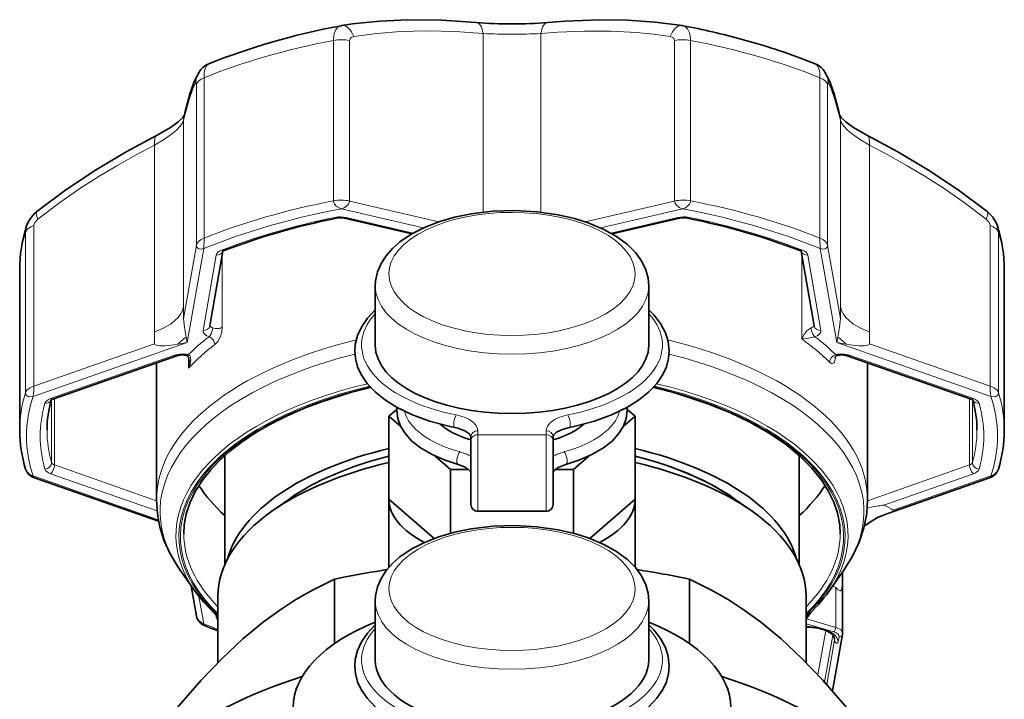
# Model space of a CAD drawing. Extents: x 339 to 858, y 113 to 764.
# Tile 12 of 15: x 558 to 631, y 715 to 764. Entities that reach past the tile are written whole.
import ezdxf

# ---------------------------------------------------------------- set-up
doc = ezdxf.new("R2010")
doc.units = 0

msp = doc.modelspace()

# ---------------------------------------------------------------- linework, layer by layer
at = {"color": 7, "lineweight": 35, "ltscale": 0.001432}
for p, q in [((582.00061, 763.881226), (582.057007, 763.891174)), ((606.99939, 763.881226), (606.942993, 763.891174))]:
    msp.add_line(p, q, dxfattribs=at)
at = {"color": 7, "lineweight": 13, "ltscale": 0.32652}
msp.add_line((592.386902, 763.308777), (592.386902, 750.247986), dxfattribs=at)
at = {"color": 7, "lineweight": 13, "ltscale": 0.326514}
msp.add_line((596.613098, 763.308777), (596.613098, 750.24823), dxfattribs=at)
at = {"color": 7, "lineweight": 13, "ltscale": 0.293126}
for p, q in [((581.439331, 751.082886), (581.439331, 762.807922)), ((582.617432, 751.063721), (582.617432, 762.788757)), ((606.382568, 762.788757), (606.382568, 751.063721)), ((607.560669, 762.807922), (607.560669, 751.082886)), ((559.539124, 737.541199), (559.539124, 749.266235)), ((629.460876, 737.541199), (629.460876, 749.266235)), ((558.91687, 737.040649), (558.91687, 748.765686)), ((630.08313, 737.040649), (630.08313, 748.765686))]:
    msp.add_line(p, q, dxfattribs=at)
at = {"color": 7, "lineweight": 13, "ltscale": 0.293124}
for p, q in [((571.9776, 760.076538), (571.9776, 748.351563)), ((617.0224, 760.076538), (617.0224, 748.351563)), ((571.421692, 759.556824), (571.421692, 747.831848)), ((617.578308, 759.556824), (617.578308, 747.831848))]:
    msp.add_line(p, q, dxfattribs=at)
at = {"color": 7, "lineweight": 13, "ltscale": 0.341397}
for p, q in [((570.482239, 756.985474), (570.482239, 743.32959)), ((618.517761, 756.985474), (618.517761, 743.32959))]:
    msp.add_line(p, q, dxfattribs=at)
at = {"color": 7, "lineweight": 13, "ltscale": 0.341396}
for p, q in [((568.369141, 755.155457), (568.369141, 741.499634)), ((620.630859, 755.155457), (620.630859, 741.499634))]:
    msp.add_line(p, q, dxfattribs=at)
at = {"color": 7, "lineweight": 13, "ltscale": 0.167435}
msp.add_line((582.617432, 751.063721), (589.139893, 749.54303), dxfattribs=at)
at = {"color": 7, "lineweight": 13, "ltscale": 0.167455}
msp.add_line((599.859314, 749.542847), (606.382568, 751.063721), dxfattribs=at)
at = {"color": 7, "lineweight": 13, "ltscale": 0.153733}
msp.add_line((582.022156, 750.493652), (588.010864, 749.097412), dxfattribs=at)
at = {"color": 7, "lineweight": 13, "ltscale": 0.153739}
msp.add_line((600.988892, 749.097351), (606.977844, 750.493652), dxfattribs=at)
at = {"color": 7, "lineweight": 35, "ltscale": 0.125963}
msp.add_line((582.26062, 749.80603), (587.167542, 748.661926), dxfattribs=at)
at = {"color": 7, "lineweight": 13, "ltscale": 0.125583}
msp.add_line((582.374146, 749.859924), (587.266235, 748.719299), dxfattribs=at)
at = {"color": 7, "lineweight": 13, "ltscale": 0.125603}
msp.add_line((601.732971, 748.719116), (606.625854, 749.859924), dxfattribs=at)
at = {"color": 7, "lineweight": 35, "ltscale": 0.12596}
msp.add_line((601.832581, 748.661987), (606.73938, 749.80603), dxfattribs=at)
at = {"color": 7, "lineweight": 13, "ltscale": 0.019094}
for p, q in [((571.956726, 747.588074), (571.9776, 748.351563)), ((617.043274, 747.588074), (617.0224, 748.351563))]:
    msp.add_line(p, q, dxfattribs=at)
at = {"color": 7, "lineweight": 13, "ltscale": 0.136269}
for p, q in [((570.482239, 742.462646), (571.421692, 747.831848)), ((617.578308, 747.831848), (618.517761, 742.462646))]:
    msp.add_line(p, q, dxfattribs=at)
at = {"color": 7, "lineweight": 13, "ltscale": 0.174048}
for p, q in [((570.756775, 740.730347), (571.956726, 747.588074)), ((617.043274, 747.588074), (618.243225, 740.730347))]:
    msp.add_line(p, q, dxfattribs=at)
at = {"color": 7, "lineweight": 35, "ltscale": 0.138224}
msp.add_line((572.405762, 741.949402), (573.358704, 747.39563), dxfattribs=at)
at = {"color": 7, "lineweight": 35, "ltscale": 0.138249}
msp.add_line((615.641113, 747.396606), (616.594238, 741.949402), dxfattribs=at)
at = {"color": 7, "lineweight": 13, "ltscale": 0.14}
for p, q in [((571.913208, 741.6026), (572.878418, 747.118774)), ((616.121582, 747.118774), (617.086792, 741.6026))]:
    msp.add_line(p, q, dxfattribs=at)
at = {"color": 7, "lineweight": 13, "ltscale": 0.132727}
msp.add_line((573.316772, 741.847046), (573.316772, 747.156128), dxfattribs=at)
at = {"color": 7, "lineweight": 13, "ltscale": 0.143549}
msp.add_line((615.683228, 741.414063), (615.683228, 747.156006), dxfattribs=at)
at = {"color": 7, "lineweight": 35, "ltscale": 0.293124}
for p, q in [((558.5, 734.309326), (558.5, 746.034302)), ((630.5, 734.309326), (630.5, 746.034302))]:
    msp.add_line(p, q, dxfattribs=at)
at = {"color": 7, "lineweight": 35, "ltscale": 0.108253}
for p, q in [((584.5, 744.866699), (584.5, 740.53656)), ((604.5, 721.845398), (604.5, 717.515259))]:
    msp.add_line(p, q, dxfattribs=at)
at = {"color": 7, "lineweight": 35, "ltscale": 0.108255}
msp.add_line((604.5, 744.867126), (604.5, 740.536926), dxfattribs=at)
at = {"color": 7, "lineweight": 13, "ltscale": 0.021674}
for p, q in [((570.482239, 743.32959), (570.482239, 742.462646)), ((618.517761, 743.32959), (618.517761, 742.462646))]:
    msp.add_line(p, q, dxfattribs=at)
at = {"color": 7, "lineweight": 13, "ltscale": 0.021675}
for p, q in [((568.369141, 741.499634), (568.369141, 740.632629)), ((620.630859, 741.499634), (620.630859, 740.632629))]:
    msp.add_line(p, q, dxfattribs=at)
at = {"color": 7, "lineweight": 13, "ltscale": 0.010052}
for p, q in [((570.677429, 741.124512), (570.756775, 740.730347)), ((618.322571, 741.124512), (618.243225, 740.730347))]:
    msp.add_line(p, q, dxfattribs=at)
at = {"color": 7, "lineweight": 13, "ltscale": 0.010826}
msp.add_line((615.683228, 741.414063), (615.683228, 740.981018), dxfattribs=at)
at = {"color": 7, "lineweight": 13, "ltscale": 0.298727}
for p, q in [((559.478882, 736.781921), (570.756775, 740.730347)), ((618.243225, 740.730347), (629.521118, 736.781921))]:
    msp.add_line(p, q, dxfattribs=at)
at = {"color": 7, "lineweight": 13, "ltscale": 0.233889}
for p, q in [((559.539124, 737.541199), (568.369141, 740.632629)), ((620.630859, 740.632629), (629.460876, 737.541199))]:
    msp.add_line(p, q, dxfattribs=at)
at = {"color": 7, "lineweight": 13, "ltscale": 0.24029}
for p, q in [((560.752563, 736.617432), (569.82428, 739.793457)), ((619.17572, 739.793457), (628.247437, 736.617432))]:
    msp.add_line(p, q, dxfattribs=at)
at = {"color": 7, "lineweight": 35, "ltscale": 0.24029}
for p, q in [((560.917786, 736.578552), (569.989502, 739.754578)), ((619.010498, 739.754578), (628.082214, 736.578552))]:
    msp.add_line(p, q, dxfattribs=at)
at = {"color": 7, "lineweight": 13, "ltscale": 0.01913}
msp.add_line((570.8526, 738.846985), (570.8526, 739.612183), dxfattribs=at)
at = {"color": 7, "lineweight": 35, "ltscale": 0.250098}
msp.add_line((568.5, 729.229187), (568.5, 739.233093), dxfattribs=at)
at = {"color": 7, "lineweight": 35, "ltscale": 0.250104}
msp.add_line((620.5, 729.228943), (620.5, 739.233093), dxfattribs=at)
at = {"color": 7, "lineweight": 13, "ltscale": 0.121205}
for p, q in [((561.039368, 731.772888), (561.039368, 736.621094)), ((627.960632, 731.772888), (627.960632, 736.621094))]:
    msp.add_line(p, q, dxfattribs=at)
at = {"color": 7, "lineweight": 13, "ltscale": 0.114935}
msp.add_line((560.830994, 731.942871), (560.830994, 736.540283), dxfattribs=at)
at = {"color": 7, "lineweight": 13, "ltscale": 0.114958}
msp.add_line((628.169006, 731.942871), (628.169006, 736.541199), dxfattribs=at)
at = {"color": 7, "lineweight": 35, "ltscale": 0.018916}
for p, q in [((586.07196, 735.835999), (585.5, 735.340637)), ((603.5, 735.340637), (602.92804, 735.835999))]:
    msp.add_line(p, q, dxfattribs=at)
at = {"color": 7, "lineweight": 35, "ltscale": 0.027751}
for p, q in [((585.5, 735.340637), (586.339111, 734.613953)), ((602.660889, 734.613953), (603.5, 735.340637))]:
    msp.add_line(p, q, dxfattribs=at)
at = {"color": 7, "lineweight": 35, "ltscale": 0.151555}
for p, q in [((585.5, 735.340637), (585.5, 729.278442)), ((603.5, 735.340637), (603.5, 729.278442))]:
    msp.add_line(p, q, dxfattribs=at)
at = {"color": 7, "lineweight": 35, "ltscale": 0.007005}
for p, q in [((591.5, 733.831787), (591.5, 733.551575)), ((597.5, 733.831787), (597.5, 733.551575))]:
    msp.add_line(p, q, dxfattribs=at)
at = {"color": 7, "lineweight": 13, "ltscale": 0.007005}
for p, q in [((592, 734.264771), (592, 733.984558)), ((597, 734.264771), (597, 733.984558))]:
    msp.add_line(p, q, dxfattribs=at)
at = {"color": 7, "lineweight": 13, "ltscale": 0.125}
msp.add_line((597, 733.984558), (592, 733.984558), dxfattribs=at)
at = {"color": 7, "lineweight": 13, "ltscale": 0.102452}
for p, q in [((592, 733.984558), (592, 729.886475)), ((597, 733.984558), (597, 729.886475))]:
    msp.add_line(p, q, dxfattribs=at)
at = {"color": 7, "lineweight": 35, "ltscale": 0.116628}
for p, q in [((591.5, 733.551575), (591.5, 728.886475)), ((597.5, 733.551575), (597.5, 728.886475))]:
    msp.add_line(p, q, dxfattribs=at)
at = {"color": 7, "lineweight": 35, "ltscale": 0.199335}
msp.add_line((573.5, 724.488647), (573.5, 732.462036), dxfattribs=at)
at = {"color": 7, "lineweight": 35, "ltscale": 0.037551}
for p, q in [((588.864563, 732.42688), (590, 731.443542)), ((599, 731.443542), (600.135437, 732.42688))]:
    msp.add_line(p, q, dxfattribs=at)
at = {"color": 7, "lineweight": 35, "ltscale": 0.199307}
msp.add_line((615.5, 724.489746), (615.5, 732.462036), dxfattribs=at)
at = {"color": 7, "lineweight": 13, "ltscale": 0.197624}
for p, q in [((568.500305, 729.160828), (561.039368, 731.772888)), ((627.960632, 731.772888), (620.499695, 729.160828))]:
    msp.add_line(p, q, dxfattribs=at)
at = {"color": 7, "lineweight": 13, "ltscale": 0.24251}
msp.add_line((568.634399, 727.765259), (559.478882, 730.970642), dxfattribs=at)
at = {"color": 7, "lineweight": 35, "ltscale": 0.242135}
msp.add_line((568.654236, 727.66156), (559.512878, 730.862), dxfattribs=at)
at = {"color": 7, "lineweight": 13, "ltscale": 0.20633}
msp.add_line((568.542175, 728.407959), (560.752563, 731.135132), dxfattribs=at)
at = {"color": 7, "lineweight": 35, "ltscale": 0.033418}
msp.add_line((590, 731.443542), (591.336731, 731.443542), dxfattribs=at)
at = {"color": 7, "lineweight": 35, "ltscale": 0.116585}
msp.add_line((590, 731.443542), (590, 726.780151), dxfattribs=at)
at = {"color": 7, "lineweight": 35, "ltscale": 0.049353}
msp.add_line((597.5, 731.195557), (597.5, 729.221436), dxfattribs=at)
at = {"color": 7, "lineweight": 35, "ltscale": 0.033424}
msp.add_line((597.663025, 731.443542), (599, 731.443542), dxfattribs=at)
at = {"color": 7, "lineweight": 35, "ltscale": 0.116591}
msp.add_line((599, 731.443542), (599, 726.779907), dxfattribs=at)
at = {"color": 7, "lineweight": 13, "ltscale": 0.173761}
msp.add_line((628.247437, 731.135132), (621.687439, 728.83844), dxfattribs=at)
at = {"color": 7, "lineweight": 35, "ltscale": 0.199028}
msp.add_line((629.487122, 730.862), (621.973206, 728.231323), dxfattribs=at)
at = {"color": 7, "lineweight": 13, "ltscale": 0.189206}
msp.add_line((629.521118, 730.970642), (622.377991, 728.469849), dxfattribs=at)
at = {"color": 7, "lineweight": 13, "ltscale": 0.0375}
for p, q in [((592, 729.886475), (592, 728.386475)), ((597, 729.886475), (597, 728.386475))]:
    msp.add_line(p, q, dxfattribs=at)
at = {"color": 7, "lineweight": 35, "ltscale": 0.037497}
for p, q in [((578.171448, 729.258423), (576.946777, 728.392517)), ((610.828552, 729.258423), (612.053223, 728.392517))]:
    msp.add_line(p, q, dxfattribs=at)
at = {"color": 7, "lineweight": 35, "ltscale": 0.109675}
msp.add_line((585.5, 729.278442), (588.816284, 726.406494), dxfattribs=at)
at = {"color": 7, "lineweight": 35, "ltscale": 0.124358}
msp.add_line((585.5, 729.278442), (585.5, 724.304138), dxfattribs=at)
at = {"color": 7, "lineweight": 35, "ltscale": 0.109673}
msp.add_line((600.183777, 726.406555), (603.5, 729.278442), dxfattribs=at)
at = {"color": 7, "lineweight": 35, "ltscale": 0.124335}
msp.add_line((603.5, 729.278442), (603.5, 724.305054), dxfattribs=at)
at = {"color": 7, "lineweight": 13, "ltscale": 0.000913}
msp.add_line((620.504333, 728.660889), (620.477966, 728.63562), dxfattribs=at)
at = {"color": 7, "lineweight": 13, "ltscale": 0.000626}
msp.add_line((620.504395, 728.660828), (620.479492, 728.658264), dxfattribs=at)
at = {"color": 7, "lineweight": 13, "ltscale": 0.006596}
msp.add_line((620.766357, 728.692261), (620.504395, 728.660828), dxfattribs=at)
at = {"color": 7, "lineweight": 35, "ltscale": 0.125}
msp.add_line((597, 728.386475), (592, 728.386475), dxfattribs=at)
at = {"color": 7, "lineweight": 35, "ltscale": 0.047351}
for p, q in [((571.333191, 722.527832), (570.239685, 724.074341)), ((617.666809, 722.527832), (618.760315, 724.074341))]:
    msp.add_line(p, q, dxfattribs=at)
at = {"color": 7, "lineweight": 35, "ltscale": 0.056463}
msp.add_line((571.427734, 720.719971), (571.038452, 722.944702), dxfattribs=at)
at = {"color": 7, "lineweight": 35, "ltscale": 0.017804}
msp.add_line((582.208191, 723.572632), (581.509644, 723.434021), dxfattribs=at)
at = {"color": 7, "lineweight": 35, "ltscale": 0.118233}
msp.add_line((581.509644, 723.434021), (581.509644, 718.704712), dxfattribs=at)
at = {"color": 7, "lineweight": 35, "ltscale": 0.118231}
msp.add_line((607.490356, 723.434021), (607.490356, 718.704773), dxfattribs=at)
at = {"color": 7, "lineweight": 13, "ltscale": 0.006009}
msp.add_line((618.16925, 722.826355), (617.955078, 722.935486), dxfattribs=at)
at = {"color": 7, "lineweight": 35, "ltscale": 0.10307}
msp.add_line((618.669189, 723.588623), (618.66925, 719.46582), dxfattribs=at)
at = {"color": 7, "lineweight": 35, "ltscale": 0.121376}
msp.add_line((573, 717.329468), (573, 722.184509), dxfattribs=at)
at = {"color": 7, "lineweight": 35, "ltscale": 0.121397}
msp.add_line((616, 717.329468), (616, 722.185364), dxfattribs=at)
at = {"color": 7, "lineweight": 13, "ltscale": 0.073187}
msp.add_line((618.16925, 722.826355), (618.16925, 719.898865), dxfattribs=at)
at = {"color": 7, "lineweight": 13, "ltscale": 0.0506}
msp.add_line((571.956726, 720.16449), (571.60791, 722.158203), dxfattribs=at)
at = {"color": 7, "lineweight": 35, "ltscale": 0.108252}
msp.add_line((584.5, 721.844971), (584.5, 717.514893), dxfattribs=at)
at = {"color": 7, "lineweight": 13, "ltscale": 0.004495}
msp.add_line((572.878418, 720.633789), (572.847473, 720.810913), dxfattribs=at)
at = {"color": 7, "lineweight": 13, "ltscale": 0.016609}
msp.add_line((616.041931, 720.512939), (616.420288, 721.059021), dxfattribs=at)
at = {"color": 7, "lineweight": 13, "ltscale": 0.001053}
msp.add_line((616, 720.508789), (616.041931, 720.512939), dxfattribs=at)
at = {"color": 7, "lineweight": 13, "ltscale": 0.053193}
msp.add_line((616, 720.164185), (618.04425, 719.574097), dxfattribs=at)
at = {"color": 7, "lineweight": 13, "ltscale": 0.055354}
msp.add_line((616.041931, 720.512939), (618.16925, 719.898865), dxfattribs=at)
at = {"color": 7, "lineweight": 13, "ltscale": 0.082595}
msp.add_line((617.441467, 719.679565), (616.872009, 716.425232), dxfattribs=at)
at = {"color": 7, "lineweight": 13, "ltscale": 0.087347}
msp.add_line((617.959717, 719.339783), (617.357483, 715.898193), dxfattribs=at)
at = {"color": 7, "lineweight": 35, "ltscale": 0.10506}
msp.add_line((618.662659, 719.390076), (617.938354, 715.250549), dxfattribs=at)
at = {"color": 7, "lineweight": 13, "ltscale": 0.082196}
msp.add_line((618.082947, 718.96167), (617.516235, 715.723022), dxfattribs=at)
at = {"color": 7, "lineweight": 13, "ltscale": 0.003572}
msp.add_line((618.082947, 718.96167), (618.082947, 719.104553), dxfattribs=at)
at = {"color": 7, "lineweight": 13, "ltscale": 0.012244}
msp.add_line((618.416382, 719.216675), (618.332031, 718.734253), dxfattribs=at)
at = {"color": 7, "lineweight": 35}
for points in [[(591.88623, 764.123108), (589.363953, 764.286621), (586.874084, 764.312866), (584.835754, 764.217773), (582.84082, 764.008362), (582.057007, 763.891174)], [(606.942993, 763.891174), (604.968079, 764.148071), (602.945923, 764.288086), (600.886108, 764.318054), (598.377991, 764.220886), (597.11377, 764.123108)], [(571.61438, 760.489563), (571.29364, 759.858643), (570.973267, 758.967102), (570.598999, 757.60553), (570.516968, 757.266113)], [(617.38562, 760.489563), (617.70636, 759.858643), (618.026733, 758.967102), (618.401001, 757.60553), (618.483032, 757.266113)], [(568.548645, 755.877686), (569.518555, 756.429565), (570.063049, 756.82196), (570.420654, 757.16156), (570.52832, 757.308044)], [(620.451355, 755.877686), (619.481445, 756.429565), (618.93689, 756.82196), (618.579346, 757.161621), (618.471619, 757.308044)], [(568.548645, 755.877686), (566.279541, 754.660706), (564.046997, 753.329224), (561.867188, 751.877747), (559.75531, 750.304443)], [(620.451355, 755.877686), (622.720459, 754.660706), (624.953003, 753.329224), (627.132813, 751.877747), (629.24469, 750.304443)], [(558.98468, 749.210205), (559.191711, 749.670776), (559.551086, 750.124512), (559.75531, 750.304443)], [(599.078308, 749.780701), (597.885986, 750.05542), (596.320435, 750.278931), (594.708313, 750.365784), (593.090942, 750.314392), (591.509583, 750.125732), (590.297363, 749.878052), (589.153198, 749.546997), (588.094788, 749.135254), (587.138123, 748.644775), (586.298096, 748.076172), (585.753723, 747.597107), (585.289307, 747.068542), (584.922485, 746.498779), (584.660339, 745.881714), (584.520386, 745.23053), (584.5, 744.866699)], [(629.24469, 750.304443), (629.648254, 749.902039), (629.922424, 749.454346), (630.01532, 749.210205)], [(604.5, 744.867126), (604.452209, 745.423279), (604.287842, 746.032227), (603.963989, 746.69751), (603.531555, 747.290344), (602.944397, 747.876709), (602.14502, 748.470764), (601.224243, 748.986267), (600.061707, 749.472534), (599.078308, 749.780701)], [(584.500061, 743.099243), (583.931335, 742.5), (583.485413, 741.854248), (583.196411, 741.225464), (583.03418, 740.572754), (583, 740.101501)], [(606, 740.101501), (605.926331, 740.792236), (605.720886, 741.438171), (605.355103, 742.112915), (604.865845, 742.733826), (604.499939, 743.099243)], [(570.713867, 739.781494), (570.336731, 739.815674), (569.989502, 739.754578)], [(570.897827, 739.3172), (570.863953, 739.576782), (570.801819, 739.712769), (570.748901, 739.766541), (570.713867, 739.781494)], [(583, 740.101501), (583.046936, 739.55011), (583.209717, 738.940918), (583.464783, 738.385864), (583.90741, 737.73291), (584.513794, 737.091675), (585.251892, 736.502502), (586.110535, 735.968933), (587.224609, 735.432129), (588.462402, 734.978882), (589.977051, 734.575928), (590.328186, 734.502502)], [(606, 740.101501), (605.953064, 739.55011), (605.790283, 738.940918), (605.535217, 738.385864), (605.09259, 737.73291), (604.486206, 737.091675), (603.748108, 736.502502), (602.889465, 735.968933), (601.775391, 735.432129), (600.537598, 734.978882), (599.022949, 734.575928), (598.671814, 734.502502)], [(619.010498, 739.754578), (618.663269, 739.815674), (618.292358, 739.782959)], [(570.5, 726.731079), (570.537537, 727.391907), (570.684143, 728.192261), (570.94165, 728.987915), (571.310242, 729.776733), (571.862305, 730.658813), (572.469604, 731.424927), (573.074097, 732.063538), (573.870789, 732.78186), (574.76709, 733.4729), (575.758728, 734.132751), (576.841064, 734.757996), (578.008728, 735.345337), (579.256165, 735.891602), (580.577271, 736.394043), (582.682922, 737.059937), (584.159485, 737.442078)], [(618.5, 726.732056), (618.461792, 727.39801), (618.298218, 728.260193), (618.03479, 729.046814), (617.631287, 729.883118), (617.158936, 730.629028), (616.436707, 731.53064), (615.528076, 732.43689), (614.464417, 733.304199), (613.253296, 734.125305), (611.903503, 734.893555), (610.425049, 735.602722), (608.828918, 736.247131), (606.774963, 736.927856), (606.060181, 737.131104)], [(586.071167, 735.771484), (586.145081, 735.167542), (586.351685, 734.604614), (586.701599, 734.045837), (587.183289, 733.521362), (587.81311, 733.021851), (588.655029, 732.528564), (589.620728, 732.111938), (590.566833, 731.810181)], [(602.928833, 735.771484), (602.854919, 735.167542), (602.648315, 734.604614), (602.298401, 734.045837), (601.816711, 733.521362), (601.18689, 733.021851), (600.344971, 732.528564), (599.379272, 732.111938), (598.433167, 731.810181)], [(591.5, 733.831787), (591.474487, 733.918457), (591.339783, 734.077026), (591.049194, 734.265869), (590.549866, 734.450989), (590.328186, 734.502502)], [(598.671814, 734.502502), (598.119873, 734.34198), (597.765747, 734.157898), (597.562622, 733.97522), (597.506592, 733.873535), (597.5, 733.831787)], [(591.5, 731.195557), (591.472656, 731.285583), (591.328064, 731.450867), (591.018982, 731.644592), (590.566833, 731.810181)], [(598.433167, 731.810181), (597.927307, 731.617676), (597.641357, 731.42395), (597.518494, 731.268127), (597.5, 731.195557)], [(568.5, 729.228638), (568.56488, 728.211121), (568.754578, 727.217896), (569.050354, 726.283691), (569.474365, 725.332275), (570.029907, 724.381836), (570.239685, 724.074341)], [(618.760315, 724.074341), (619.383728, 725.065918), (619.88739, 726.124268), (620.234863, 727.177063), (620.437866, 728.232727), (620.5, 729.228943)], [(621.971802, 728.230835), (621.224243, 727.920898), (620.499146, 727.474976), (620.263123, 727.289001)], [(599.078308, 726.758972), (597.885986, 727.033691), (596.320435, 727.257202), (594.708313, 727.344055), (593.090942, 727.292664), (591.509583, 727.104004), (590.297363, 726.856323), (589.153198, 726.525269), (588.094788, 726.113525), (587.138123, 725.623047), (586.298096, 725.054443), (585.753723, 724.575378), (585.289307, 724.046814), (584.922485, 723.47699), (584.660339, 722.859985), (584.520386, 722.208801), (584.5, 721.844971)], [(604.5, 721.845398), (604.452209, 722.40155), (604.287842, 723.010498), (603.963989, 723.675781), (603.531555, 724.268616), (602.944397, 724.85498), (602.14502, 725.449036), (601.224243, 725.964539), (600.061707, 726.450806), (599.078308, 726.758972)], [(568.519226, 712.184021), (570.157104, 714.199219), (571.762512, 716.029663), (573.300476, 717.629517), (574.821289, 719.050415), (576.339661, 720.303711), (577.512146, 721.160156), (578.698669, 721.93335), (579.90271, 722.629211), (581.509644, 723.434021)], [(620.480774, 712.184021), (618.842896, 714.199219), (617.237488, 716.029663), (615.699524, 717.629517), (614.178711, 719.050415), (612.660339, 720.303711), (611.487854, 721.160156), (610.301331, 721.93335), (609.09729, 722.629211), (607.490356, 723.434021)], [(571.333191, 722.527832), (571.932556, 721.761597), (572.791504, 720.862915), (573, 720.669678)], [(584.500061, 720.079529), (583.931335, 719.480286), (583.485413, 718.834534), (583.196411, 718.205811), (583.03418, 717.553101), (583, 717.081848)], [(606, 717.081848), (605.926331, 717.772583), (605.720886, 718.418518), (605.355103, 719.093262), (604.865906, 719.714111), (604.499939, 720.079529)], [(618.090576, 719.048828), (618.030212, 719.2453), (617.829163, 719.460327), (617.475464, 719.664917), (616.931763, 719.836853), (616.221191, 719.921814), (616, 719.922852)], [(583, 717.081848), (583.046936, 716.530457), (583.209717, 715.921265), (583.464783, 715.366211), (583.90741, 714.713257), (584.513794, 714.072021), (585.251892, 713.482849), (586.110535, 712.94928), (587.224609, 712.412476), (588.462402, 711.959229), (589.977051, 711.556274), (590.328186, 711.482849)], [(606, 717.081848), (605.953064, 716.530457), (605.790283, 715.921265), (605.535217, 715.366211), (605.09259, 714.713257), (604.486206, 714.072021), (603.748108, 713.482849), (602.889465, 712.94928), (601.775391, 712.412476), (600.537598, 711.959229), (599.022949, 711.556274), (598.671814, 711.482849)]]:
    msp.add_lwpolyline(points, dxfattribs=at)
at = {"color": 7, "lineweight": 13}
for points in [[(581.439331, 762.807922), (581.477295, 763.215271), (581.596863, 763.558044), (581.736145, 763.743042), (581.913818, 763.856506), (582.00061, 763.881226)], [(582.932007, 763.090393), (584.61554, 763.314941), (586.343689, 763.450195), (588.322021, 763.500183), (590.339539, 763.450134), (592.386902, 763.308777)], [(596.613098, 763.308777), (597.852844, 763.404541), (599.805237, 763.490295), (601.72522, 763.486816), (603.604553, 763.387268), (604.848511, 763.262695), (606.067993, 763.090393)], [(606.99939, 763.881226), (607.187195, 763.80426), (607.342407, 763.653748), (607.486206, 763.358521), (607.553772, 762.989868), (607.560669, 762.807922)], [(582.617432, 762.788757), (582.689453, 762.973328), (582.792725, 763.047974), (582.932007, 763.090393)], [(606.067993, 763.090393), (606.287292, 762.995911), (606.358093, 762.902832), (606.382568, 762.788757)], [(572.32782, 761.0896), (572.180359, 760.971436), (572.072205, 760.76239), (572.000122, 760.44574), (571.9776, 760.076538)], [(616.67218, 761.0896), (616.819641, 760.971436), (616.927795, 760.76239), (616.999878, 760.44574), (617.0224, 760.076538)], [(570.482239, 756.985474), (570.881958, 758.492188), (571.154541, 759.276245), (571.391479, 759.758911)], [(571.391479, 759.758911), (571.39624, 759.764343), (571.398499, 759.765259), (571.400146, 759.765137), (571.403137, 759.763), (571.405762, 759.75885), (571.412537, 759.733826), (571.421692, 759.556824)], [(617.608521, 759.758911), (617.60376, 759.764343), (617.601501, 759.765259), (617.599854, 759.765137), (617.596863, 759.763), (617.594238, 759.75885), (617.587463, 759.733826), (617.578308, 759.556824)], [(618.517761, 756.985474), (618.118042, 758.492188), (617.845459, 759.276245), (617.608521, 759.758911)], [(570.482239, 756.985474), (570.393616, 756.774841), (570.232239, 756.540649), (569.956787, 756.247864), (569.600769, 755.946777), (569.020142, 755.541992), (568.369141, 755.155457)], [(618.517761, 756.985474), (618.606384, 756.774841), (618.767761, 756.540649), (619.043213, 756.247864), (619.399231, 755.946777), (619.979858, 755.541992), (620.630859, 755.155457)], [(559.823486, 749.740784), (561.345093, 750.890564), (562.907104, 751.975586), (564.238647, 752.832336), (565.591064, 753.644897), (566.973022, 754.421082), (568.369141, 755.155457)], [(629.176514, 749.740784), (627.654907, 750.890564), (626.092896, 751.975586), (624.761353, 752.832336), (623.408936, 753.644897), (622.026978, 754.421082), (620.630859, 755.155457)], [(581.439331, 751.082886), (581.461426, 750.960388), (581.52063, 750.843506), (581.674805, 750.675842), (581.864014, 750.554443), (582.022156, 750.493652)], [(582.617432, 751.063721), (582.595215, 750.941833), (582.535583, 750.826416), (582.37915, 750.663208), (582.185852, 750.548523), (582.022156, 750.493652)], [(606.977844, 750.493652), (606.73291, 750.58905), (606.521057, 750.755005), (606.421631, 750.90094), (606.382568, 751.063721)], [(606.977844, 750.493652), (607.176575, 750.5755), (607.358459, 750.704529), (607.478333, 750.841919), (607.551086, 751.003052), (607.560669, 751.082886)], [(559.539124, 749.266235), (559.604248, 749.490356), (559.823486, 749.740784)], [(629.460876, 749.266235), (629.395752, 749.490356), (629.176514, 749.740784)], [(571.956726, 747.588074), (571.77356, 747.549866), (571.601929, 747.571899), (571.517212, 747.619019), (571.454529, 747.694214), (571.421692, 747.831848)], [(617.043274, 747.588074), (617.22644, 747.549866), (617.398071, 747.571899), (617.482788, 747.619019), (617.545471, 747.694214), (617.578308, 747.831848)], [(570.482239, 742.462646), (570.494263, 742.279053), (570.553833, 741.832153), (570.677429, 741.124512)], [(618.517761, 742.462646), (618.505737, 742.279053), (618.446167, 741.832153), (618.322571, 741.124512)], [(572.345093, 741.14624), (572.50647, 741.356323), (572.605713, 741.644226), (572.619507, 741.78833)], [(572.763123, 740.57605), (572.97699, 740.806091), (573.149475, 741.11261), (573.272034, 741.478394), (573.316772, 741.847046)], [(616.372742, 741.785645), (616.262695, 741.730652), (616.066284, 741.564697), (615.891235, 741.350952), (615.683228, 740.981018)], [(616.654907, 741.14624), (616.538086, 741.110168), (616.186768, 741.035889), (615.683228, 740.981018)], [(568.369141, 740.632629), (568.388184, 740.582275), (568.422241, 740.553589), (568.471558, 740.529968), (568.579102, 740.50177), (568.751953, 740.482544), (569.10199, 740.483398), (569.423584, 740.507813), (570.066406, 740.595398)], [(620.630859, 740.632629), (620.611816, 740.582275), (620.577759, 740.553589), (620.528442, 740.529968), (620.420898, 740.50177), (620.248047, 740.482544), (619.89801, 740.483398), (619.576416, 740.507813), (618.933594, 740.595398)], [(570.830566, 739.834656), (570.955872, 739.750732), (571.001038, 739.655396), (571.020813, 739.444214), (570.965149, 739.141846), (570.8526, 738.846985)], [(617.722839, 739.289246), (617.859253, 739.19519), (617.924377, 739.183899), (618.024353, 739.228821), (618.08374, 739.318848), (618.132324, 739.496338), (618.1474, 739.713013)], [(618.169434, 739.834656), (618.226746, 739.793213), (618.25415, 739.783325), (618.292358, 739.782959)], [(558.91687, 737.040649), (558.9375, 736.93103), (558.995972, 736.844666), (559.111755, 736.775024), (559.251282, 736.750366), (559.478882, 736.781921)], [(630.08313, 737.040649), (630.0625, 736.93103), (630.004028, 736.844666), (629.888245, 736.775024), (629.748718, 736.750366), (629.521118, 736.781921)], [(559.478882, 730.970642), (559.246155, 731.079712), (559.04718, 731.258789), (558.935425, 731.461548)], [(559.478882, 730.970642), (559.501648, 730.877991), (559.509216, 730.864685), (559.512878, 730.862)], [(629.521118, 730.970642), (629.498352, 730.877991), (629.490784, 730.864685), (629.487122, 730.862)], [(629.521118, 730.970642), (629.753845, 731.079712), (629.95282, 731.258789), (630.064575, 731.461548)], [(621.971802, 728.230835), (622.262878, 728.343872), (622.360413, 728.393494), (622.398132, 728.42041), (622.409119, 728.432617), (622.41333, 728.440857), (622.414063, 728.445068), (622.413086, 728.451233), (622.405457, 728.459839), (622.377991, 728.469849)], [(618.66925, 723.588623), (618.662354, 723.220398), (618.633911, 722.877075), (618.595032, 722.695251), (618.559021, 722.616455), (618.524536, 722.583008), (618.486084, 722.576965), (618.454041, 722.590271)], [(618.338989, 722.651733), (618.292419, 722.681335), (618.16925, 722.826355)], [(571.427734, 720.719971), (571.501099, 720.531616), (571.629761, 720.370117), (571.785706, 720.247375), (571.956726, 720.16449)]]:
    msp.add_lwpolyline(points, dxfattribs=at)
at = {"color": 7, "lineweight": 35}
for centre, radius, start, end in [((594.5, 793.252869), 29.246643, 264.872725, 275.12738), ((596.369812, 707.899719), 56.981358, 74.781398, 79.248868), ((572.896973, 759.689026), 1.511853, 112.115841, 148.029392), ((616.103027, 759.688965), 1.511854, 31.970623, 67.884171), ((581.951172, 748.402588), 1.437362, 77.567289, 101.041406), ((607.048828, 748.402588), 1.437363, 78.958612, 102.43262), ((569.260315, 746.013428), 10.760864, 162.718793, 179.8887), ((619.739685, 746.013428), 10.760863, 0.1113, 17.281197), ((573.568237, 747.070496), 0.387242, 109.183053, 127.317677), ((615.432922, 747.073242), 0.384288, 52.593, 70.847954), ((618.355225, 739.472107), 0.316694, 101.427285, 149.805993), ((596.204102, 701.020447), 37.43155, 74.733492, 76.660909), ((561.044556, 736.161682), 0.435379, 106.912746, 126.617118), ((627.954346, 736.15918), 0.438082, 53.495326, 73.044918), ((568.835022, 734.294556), 8.335299, 164.491036, 179.898918), ((588.579407, 735.770569), 2.508276, 175.092255, 179.979446), ((600.420654, 735.770569), 2.508214, 0.02054, 4.907863), ((620.164978, 734.294556), 8.335297, 0.101082, 15.508918), ((568.146545, 734.331055), 9.647063, 180.129099, 197.302941), ((620.853455, 734.331055), 9.647082, 342.696935, 359.870887), ((559.829773, 731.745056), 0.938462, 197.587049, 250.258299), ((629.170227, 731.745056), 0.938464, 289.741751, 342.411399), ((592, 728.886475), 0.5, 179.999995, 269.999997), ((597, 728.886475), 0.5, 269.999997, 360), ((597.314453, 646.07135), 78.959671, 98.719149, 101.029583), ((591.41217, 644.465576), 80.588454, 78.491701, 81.261943), ((627.783081, 723.577332), 9.113913, 177.616747, 179.928889), ((572.312683, 720.884277), 0.900339, 190.515467, 247.33032), ((588.302307, 760.400085), 43.528188, 247.956593, 249.417905), ((618.229614, 719.465942), 0.439672, 350.062298, 359.984424)]:
    msp.add_arc(centre, radius, start, end, dxfattribs=at)
at = {"color": 7, "lineweight": 13}
for centre, radius, start, end in [((594.5, 805.493042), 42.23653, 267.132329, 272.867646), ((572.860107, 759.710266), 1.469423, 147.971172, 178.101103), ((616.139893, 759.710266), 1.469423, 1.898903, 32.02885), ((571.77655, 756.967712), 1.294446, 166.671656, 179.214479), ((617.22345, 756.967712), 1.294446, 0.785516, 13.32834), ((560.426147, 748.762695), 1.5093, 162.751182, 179.885982), ((628.573853, 748.762695), 1.5093, 0.114018, 17.248782), ((573.110962, 737.757019), 4.154856, 125.85435, 131.084349), ((615.889038, 737.757019), 4.154856, 48.915653, 54.145652), ((567.840088, 753.811768), 13.402592, 279.561818, 282.569369), ((574.353577, 736.32312), 6.052389, 131.030472, 135.099899), ((621.159912, 753.811768), 13.402592, 257.430633, 260.438183), ((614.646423, 736.32312), 6.052389, 44.900103, 48.969533), ((568.313477, 739.32959), 2.584468, 349.23734, 359.724681), ((554.144958, 737.582397), 5.394404, 351.464832, 359.562386), ((634.856812, 737.58252), 5.396152, 180.43878, 188.533702), ((619.222107, 740.066345), 11.478506, 277.731772, 280.378729), ((622.584045, 721.914307), 6.982078, 97.37787, 100.68024), ((572.421997, 720.139404), 0.46499, 176.909495, 190.6246)]:
    msp.add_arc(centre, radius, start, end, dxfattribs=at)
for centre, major_axis, ratio, start_param, end_param in [((582.298096, 762.410645), (0.241089, -1.48053), 0.529532, 1.959882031, 3.141593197), ((591.752991, 762.629028), (-0.13324, -1.49408), 0.436404, 2.081630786, 3.141585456), ((597.247009, 762.629028), (0.13324, -1.49408), 0.436406, 3.141595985, 4.201555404), ((606.701904, 762.410645), (-0.241089, -1.48053), 0.529533, 3.141592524, 4.323303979), ((594.5, 746.034302), (36, 0), 0.5, 1.942064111, 2.246726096), ((581.983521, 762.109009), (1.5, 0), 0.5, 1.134464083, 1.942064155), ((607.016479, 762.109009), (-1.5, 0), 0.5, 4.341121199, 5.148721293), ((594.5, 746.034302), (36, 0), 0.5, 0.894866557, 1.199528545), ((572.916016, 759.491455), (-1.5, 0), 0.5, 5.38831875, 6.195918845), ((616.083984, 759.491455), (-1.5, 0), 0.5, 3.228859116, 4.036459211), ((569.229492, 754.541077), (0.680847, -1.336609), 0.416698, 3.14158784, 4.036873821), ((619.770508, 754.541077), (-0.680847, -1.336609), 0.416697, 2.246311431, 3.141597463), ((594.5, 734.309326), (36, 0), 0.5, 1.942064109, 2.246726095), ((581.983521, 750.384033), (1.5, 0), 0.5, 1.134464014, 1.942064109), ((607.016479, 750.384033), (-1.5, 0), 0.5, 4.341121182, 5.148721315), ((594.5, 734.309326), (36, 0), 0.5, 0.894866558, 1.199528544), ((560.683838, 749.126404), (0.928528, -1.17804), 0.267473, 3.141592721, 3.969075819), ((594.5, 733.876282), (35.5, 0), 0.5, 1.929957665, 2.25883254), ((594.5, 745.732971), (-9, 0), 0.5, 1.070796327, 7.353981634), ((594.5, 733.876282), (35.5, 0), 0.5, 0.882760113, 1.211634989), ((628.316162, 749.126404), (-0.928528, -1.17804), 0.267473, 2.314109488, 3.141592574), ((594.5, 733.876282), (34.5, 0), 0.5, 1.954742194, 2.234048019), ((581.951477, 749.406799), (1, 0), 0.5, 1.134464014, 1.954742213), ((581.576904, 750.303406), (0.098999, -0.490112), 0.324398, 5.726251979, 6.28318508), ((582.374146, 750.292969), (-0.113525, -0.486938), 0.365998, 0.000012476, 0.567207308), ((606.625854, 750.292969), (0.113525, -0.486938), 0.365998, 5.715977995, 6.283184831), ((607.048523, 749.406799), (1, 0), 0.5, 1.18685046, 2.007128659), ((607.423096, 750.303406), (-0.098999, -0.490112), 0.324397, 0.000000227, 0.556933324), ((594.5, 733.876282), (34.5, 0), 0.5, 0.907544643, 1.186850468), ((560.399536, 748.651855), (1.5, 0), 0.5, 2.181661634, 2.989261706), ((628.600464, 748.651855), (1.5, 0), 0.5, 0.152330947, 0.959931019), ((594.5, 746.034302), (36, 0), 0.5, 2.989261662, 3.141592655), ((572.916016, 747.766479), (-1.5, 0), 0.5, 5.388318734, 6.195918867), ((616.083984, 747.766479), (-1.5, 0), 0.5, 3.228859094, 4.036459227), ((594.5, 746.034302), (36, 0), 0.5, 6.283185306, 6.435516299), ((572.878418, 747.551758), (0.492493, -0.086182), 0.86273, 4.862215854, 6.102474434), ((573.874634, 747.075195), (1, 0), 0.5, 2.234048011, 3.05432621), ((573.258972, 747.902222), (0.181946, -0.465698), 0.533197, 5.650859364, 6.283180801), ((615.741028, 747.902222), (-0.181946, -0.465698), 0.533197, 0.000004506, 0.632325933), ((616.121582, 747.551758), (-0.492493, -0.086182), 0.86273, 0.180762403, 1.420969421), ((615.125366, 747.075195), (1, 0), 0.5, 0.087266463, 0.907544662), ((594.5, 744.866943), (-10, 0), 0.5, 0.000038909, 3.141631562), ((565.501282, 743.547485), (5, 0), 0.5, 5.323257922, 6.195913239), ((623.498718, 743.547485), (5, 0), 0.5, 3.228862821, 4.10151792), ((594.5, 740.534729), (-11, 0), 0.5, 5.853614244, 7.474573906), ((594.5, 740.534729), (-11, 0), 0.5, 1.950204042, 3.571163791), ((571.913208, 742.035583), (0.492493, -0.086182), 0.86273, 4.862215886, 6.283164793), ((572.909424, 741.992004), (0.5, 0), 0.5, 3.204087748, 4.093870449), ((572.909424, 741.992004), (-0.5, 0), 0.5, 0.952277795, 2.523074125), ((616.654907, 741.579224), (0.161743, -0.473145), 0.488744, 4.102088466, 5.672884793), ((616.090576, 741.992004), (0.5, 0), 0.5, 5.312038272, 6.220757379), ((617.086792, 742.035583), (-0.492493, -0.086182), 0.86273, 6.283177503, 7.704154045), ((594.5, 729.229187), (-26, 0), 0.5, 5.166174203, 6.283183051), ((594.5, 733.876282), (26.5, 0), 0.5, 2.560812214, 2.675175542), ((572.909424, 741.559021), (1, 0), 0.5, 3.054326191, 4.112739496), ((572.345093, 740.713257), (0.30304, -0.397705), 0.724027, 0.759939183, 2.33073551), ((594.5, 729.229187), (26, 0), 0.5, 6.28316653, 7.400157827), ((594.5, 733.443237), (26, 0), 0.5, 0.466417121, 0.618518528), ((594.5, 733.876282), (26.5, 0), 0.5, 0.466417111, 0.58078044), ((616.090576, 741.559021), (1, 0), 0.5, 5.312038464, 6.370452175), ((594.5, 733.443237), (26, 0), 0.5, 2.560812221, 2.712913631), ((594.5, 728.363159), (-25.732056, 0), 0.5, 5.175363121, 6.62303238), ((570.397827, 739.383911), (1, 0), 0.5, 1.12324826, 2.18166197), ((569.82428, 740.226501), (0.165222, -0.471924), 0.496732, 5.669235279, 6.283182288), ((570.830566, 740.2677), (-0.116699, -0.486206), 0.374778, 0.000000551, 0.569614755), ((594.5, 728.363159), (25.732056, 0), 0.5, 5.943338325, 7.391003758), ((618.169434, 739.401672), (-0.352356, -0.354797), 0.773521, 4.050656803, 5.621453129), ((618.602173, 739.383911), (1, 0), 0.5, 0.959931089, 2.018344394), ((619.17572, 740.226501), (-0.165222, -0.471924), 0.496732, 6.283144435, 6.897135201), ((560.399536, 736.92688), (1.5, 0), 0.5, 2.181661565, 2.98926166), ((594.5, 726.623291), (24.572144, 0), 0.5, 2.015773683, 3.481439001), ((594.5, 726.515076), (24.355652, 0), 0.5, 2.012657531, 3.630645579), ((594.5, 726.515076), (24.25, 0), 0.5, 2.012733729, 3.622420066), ((594.5, 726.515076), (24.25, 0), 0.5, 5.802371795, 7.412043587), ((594.5, 726.515076), (24.355652, 0), 0.5, 5.79407369, 7.412119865), ((594.5, 726.623291), (24.572144, 0), 0.5, 5.943338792, 7.409003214), ((628.600464, 736.92688), (1.5, 0), 0.5, 0.152330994, 0.959931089), ((594.5, 734.309326), (36, 0), 0.5, 2.98926166, 3.141592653), ((594.5, 733.876282), (35.5, 0), 0.5, 2.977155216, 3.306030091), ((561.326172, 736.207886), (1, 0), 0.5, 2.181661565, 3.001939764), ((560.752563, 737.050476), (0.165222, -0.471924), 0.496732, 5.669235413, 6.28322618), ((628.247437, 737.050476), (-0.165222, -0.471924), 0.496732, 0.000003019, 0.613949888), ((627.673828, 736.207886), (1, 0), 0.5, 0.139652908, 0.959931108), ((594.5, 733.876282), (35.5, 0), 0.5, 6.118747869, 6.447622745), ((594.5, 734.309326), (36, 0), 0.5, 0, 0.152330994), ((594.5, 733.876282), (34.5, 0), 0.5, 3.001939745, 3.28124557), ((560.335876, 736.710449), (0.481323, -0.135315), 0.857594, 4.948974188, 6.147190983), ((628.664124, 736.710449), (-0.481323, -0.135315), 0.857594, 0.136255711, 1.334211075), ((594.5, 733.876282), (34.5, 0), 0.5, 6.143532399, 6.422838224), ((594.5, 736.20459), (7.928833, 0), 0.5, 3.269643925, 4.212372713), ((590.425903, 734.992859), (0.097778, 0.490356), 0.32075, 0.556116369, 3.141592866), ((589.5, 734.264771), (-2.5, 0), 0.5, 3.141592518, 4.332981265), ((599.5, 734.264771), (-2.5, 0), 0.5, 5.091796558, 6.283185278), ((594.5, 736.20459), (7.928833, 0), 0.5, 5.212405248, 6.155134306), ((598.574097, 734.992859), (-0.097778, 0.490356), 0.32075, 3.141592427, 5.727068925), ((594.5, 734.309326), (34, 0), 0.5, 3.141592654, 3.281245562), ((592, 733.831787), (0.5, 0), 0.866025, 1.570796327, 3.141592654), ((592, 733.551575), (0.5, 0), 0.866025, 1.570796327, 3.141592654), ((597, 733.831787), (-0.5, 0), 0.866025, 3.141592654, 4.71238898), ((597, 733.551575), (-0.5, 0), 0.866025, 3.141592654, 4.71238898), ((594.5, 734.309326), (34, 0), 0.5, 6.143532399, 6.283185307), ((590.698608, 732.292542), (-0.131775, -0.4823), 0.415207, 3.723496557, 6.283186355), ((589.5, 731.62854), (2.5, 0), 0.5, 0.643590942, 1.070779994), ((599.5, 731.62854), (2.5, 0), 0.5, 2.070812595, 2.498001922), ((598.301392, 732.292542), (0.131775, -0.4823), 0.415207, 6.283184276, 8.842874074), ((560.335876, 731.908081), (0.481323, 0.135315), 0.857594, 4.475803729, 6.046600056), ((560.752563, 731.568115), (0.165222, 0.471924), 0.496732, 3.755542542, 5.326338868), ((561.326172, 731.977722), (0.5, 0), 0.5, 3.281245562, 4.101523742), ((627.673828, 731.977722), (0.5, 0), 0.5, 5.323254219, 6.143532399), ((628.247437, 731.568115), (-0.165222, 0.471924), 0.496732, 0.956846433, 2.527642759), ((628.664124, 731.908081), (-0.481323, 0.135315), 0.857594, 0.236585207, 1.807381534), ((561.326172, 731.544678), (1, 0), 0.5, 3.281245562, 4.101523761), ((627.673828, 731.544678), (1, 0), 0.5, 5.323254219, 6.143532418), ((617.66925, 726.610535), (6, 0), 0.5, 0.668436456, 0.836993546), ((594.5, 722.711243), (-9, 0), 0.5, 1.070796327, 7.353981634), ((594.5, 726.731567), (24, 0), 0.5, 3.141631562, 3.602088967), ((594.5, 726.731567), (24, 0), 0.5, 5.822747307, 6.283224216), ((617.66925, 722.280396), (1, 0), 0.5, 0.668436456, 0.836993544), ((594.5, 721.845215), (-10, 0), 0.5, 0.000038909, 3.141631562), ((594.5, 733.876282), (35.5, 0), 0.5, 4.024352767, 4.061826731), ((572.878418, 721.066833), (0.492493, 0.086182), 0.86273, 4.562562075, 4.80916623), ((573.874634, 720.677368), (1, 0), 0.5, 3.228859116, 3.64700059), ((615.916931, 720.404724), (0.069336, 0.240173), 0.433013, 4.455453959, 5.300391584), ((594.5, 717.515076), (-11, 0), 0.5, 5.853614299, 7.474573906), ((594.5, 717.515076), (-11, 0), 0.5, 1.950204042, 3.571163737), ((616.090576, 718.832336), (2.25, 0), 0.5, 6.195918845, 7.894243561), ((618.04425, 719.790588), (0.069336, 0.240173), 0.433013, 3.729595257, 5.300391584), ((617.66925, 719.249329), (0.75, 0), 0.5, 6.195919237, 7.330382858), ((617.66925, 719.46582), (1, 0), 0.5, 6.283159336, 7.330382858), ((618.416382, 719.433167), (0.246277, -0.043091), 0.86273, 4.862215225, 6.283193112), ((618.332031, 718.950806), (-0.246277, 0.043091), 0.86273, 0.149826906, 1.720623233), ((616.090576, 719.048828), (2, 0), 0.5, 6.195918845, 6.283158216)]:
    msp.add_ellipse(centre, major_axis=major_axis, ratio=ratio, start_param=start_param, end_param=end_param, dxfattribs=at)
at = {"color": 7, "lineweight": 35}
for centre, major_axis, ratio, start_param, end_param in [((595.021423, 746.440369), (36.227417, -0.33606), 0.51323, 1.9431975, 2.252501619), ((593.701477, 746.216797), (36.557373, 0.503906), 0.51469, 0.884295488, 1.060612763), ((594.370117, 734.198181), (33.947021, 0.078552), 0.496667, 1.952902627, 2.233970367), ((594.629883, 734.198181), (33.947021, -0.078552), 0.496667, 0.907622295, 1.188690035), ((594.5, 740.534729), (-10, 0), 0.5, 0.000038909, 3.141631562), ((594.5, 736.20459), (6, 0), 0.5, 3.646885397, 4.18880321), ((594.5, 736.20459), (6, 0), 0.5, 5.235972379, 5.777486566), ((594.5, 723.484009), (21, 0), 0.5, 2.013708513, 3.008512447), ((594.5, 723.484009), (21, 0), 0.5, 0.1330609, 1.127885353), ((594.5, 723.484009), (20, 0), 0.5, 2.037567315, 2.525993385), ((594.5, 723.484009), (20, 0), 0.5, 2.037567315, 2.525966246), ((594.5, 723.484009), (20, 0), 0.5, 0.615598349, 1.104022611), ((594.5, 723.484009), (20, 0), 0.5, 1.070796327, 1.104022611), ((594.5, 723.484009), (20, 0), 0.5, 0.615648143, 1.070796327), ((594.5, 722.184937), (21.5, 0), 0.5, 2.00270517, 2.525993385), ((594.5, 722.184937), (21.5, 0), 0.5, 0.615598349, 1.138888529), ((594.5, 733.876282), (24, 0), 0.5, 3.446188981, 3.646892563), ((594.5, 733.876282), (24, 0), 0.5, 5.777828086, 5.978607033), ((594.5, 729.278442), (9, 0), 0.5, 3.141592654, 3.921083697), ((594.5, 729.278442), (9, 0), 0.5, 5.503849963, 6.283185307), ((594.5, 722.184937), (21.5, 0), 0.5, 2.525993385, 3.141631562), ((594.5, 722.184937), (21.5, 0), 0.5, 0.000038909, 0.615598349), ((593.039673, 727.168823), (26.068115, -0.553955), 0.496436, 5.800283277, 5.959524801), ((594.5, 714.034302), (-16, 0), 0.5, 5.387525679, 6.283224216), ((594.5, 714.034302), (-16, 0), 0.5, 3.141631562, 4.037254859), ((594.5, 717.515076), (-10, 0), 0.5, 0.000038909, 1.070796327), ((594.5, 717.515076), (-10, 0), 0.5, 1.070796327, 3.141631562), ((594.5, 703.998413), (29, 0), 0.5, 2.128355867, 3.141631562), ((594.5, 703.998413), (29, 0), 0.5, 0.000038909, 1.013277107)]:
    msp.add_ellipse(centre, major_axis=major_axis, ratio=ratio, start_param=start_param, end_param=end_param, dxfattribs=at)

doc.saveas('drawing.dxf')
